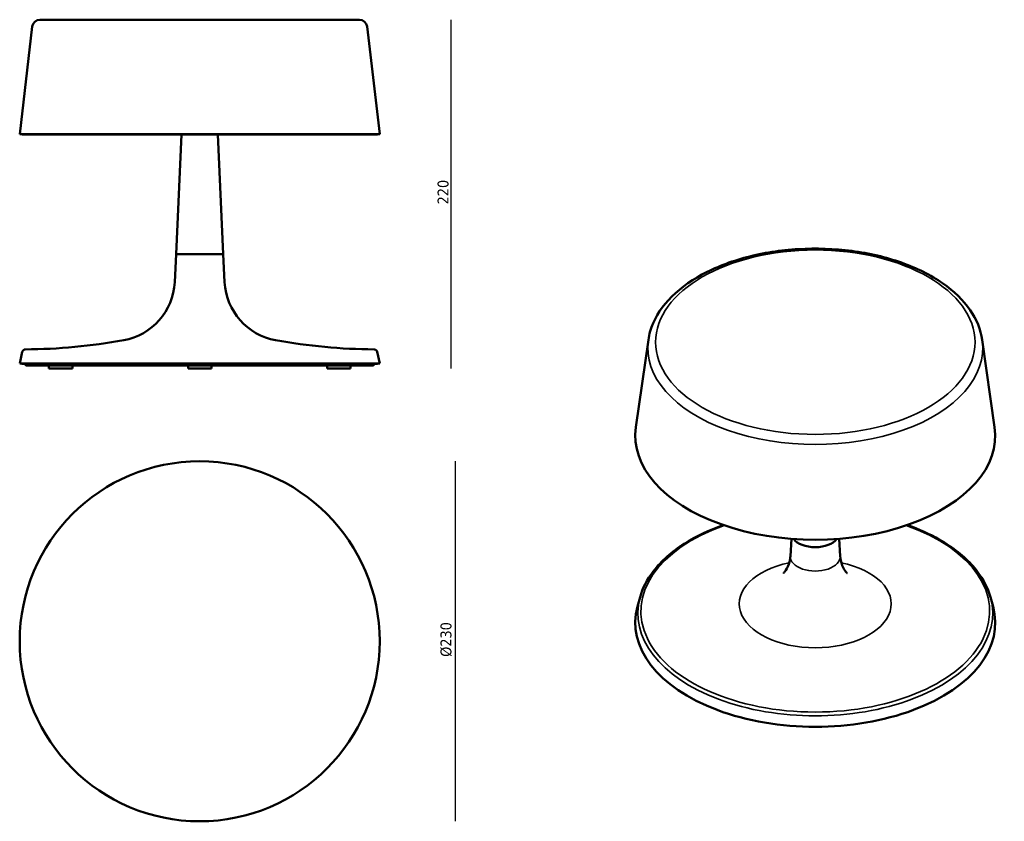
# Model space of a CAD drawing. Header units: millimetres. Extents: x 108 to 740, y 34 to 549.
import ezdxf

# ---------------------------------------------------------------- set-up
doc = ezdxf.new("R2010")
doc.units = ezdxf.units.MM
doc.header["$LTSCALE"] = 2
for name, color, linetype, lineweight in [('Quota (ISO)', 7, 'Continuous', 25), ('Visibile (ISO)', 7, 'Continuous', 50), ('Visibile sottile (ISO)', 7, 'Continuous', 35)]:
    doc.layers.add(name, color=color, linetype=linetype, lineweight=lineweight)
doc.styles.add('Testo nota (ISO)', font='tahoma.ttf')
doc.dimstyles.new('Default (ISO)', dxfattribs={"dimscale": 2, "dimtxt": 3.5, "dimasz": 2.5, "dimexe": 3.175, "dimexo": 0, "dimgap": 0.762, "dimtad": 1, "dimrnd": 1e-08, "dimzin": 0, "dimtxsty": 'Testo nota (ISO)', "dimcen": 0.09, "dimdle": 10, "dimclrd": 256, "dimclre": 256, "dimclrt": 256, "dimazin": 0, "dimtfac": 1.001486, "dimtmove": 0, "dimatfit": 3, "dimfxl": 1, "dimtolj": 1, "dimtzin": 0, "dimlwd": -1, "dimlwe": -1, "dimarcsym": 0})

# ---------------------------------------------------------------- blocks, each defined once
blk = doc.blocks.new('*D3')
at = {"layer": 'Defpoints', "color": 0, "transparency": 16777216}
for p in [(223.91, 548.62), (385.37, 548.62), (313.11, 324.74)]:
    blk.add_point(p, dxfattribs=at)
at = {"layer": 'Quota (ISO)', "transparency": 16777216}
blk.add_line((385.37, 324.74), (385.37, 548.62), dxfattribs=at)
at = {"layer": 'Quota (ISO)', "transparency": 16777216, "insert": (376.55, 427.49), "char_height": 7, "attachment_point": 1, "rotation": 90, "style": 'Testo nota (ISO)'}
blk.add_mtext('\\A1; \\fTahoma|b0|i0;\\H7.0000;220', dxfattribs=at)
blk = doc.blocks.new('_None')
blk = doc.blocks.new('*D5')
at = {"layer": 'Defpoints', "color": 0, "transparency": 16777216}
for p in [(223.91, 265.32), (223.91, 34.32), (387.91, 34.32)]:
    blk.add_point(p, dxfattribs=at)
at = {"layer": 'Quota (ISO)', "transparency": 16777216}
blk.add_line((387.91, 265.32), (387.91, 34.32), dxfattribs=at)
at = {"layer": 'Quota (ISO)', "transparency": 16777216, "insert": (378.41, 137.22), "char_height": 7, "attachment_point": 1, "rotation": 90, "style": 'Testo nota (ISO)'}
blk.add_mtext('\\A1; \\fTahoma|b0|i0;\\H7.0000;Ø230', dxfattribs=at)

msp = doc.modelspace()

# ---------------------------------------------------------------- linework, layer by layer
at = {"layer": 'Visibile (ISO)'}
for p, q in [((116.444, 544.202), (108.41, 475.124)), ((326.41, 548.624), (121.41, 548.624)), ((331.377, 544.202), (339.41, 475.124)), ((108.41, 475.124), (339.41, 475.124)), ((109.9, 474.951), (108.41, 475.124)), ((109.9, 474.951), (337.92, 474.951)), ((212.251, 474.951), (208.91, 398.124)), ((235.57, 474.951), (238.91, 398.124)), ((337.92, 474.951), (339.41, 475.124)), ((208.91, 398.124), (207.91, 380.124)), ((238.91, 398.124), (208.91, 398.124)), ((238.91, 398.124), (208.91, 398.124)), ((238.91, 398.124), (239.91, 380.124)), ((511.8, 343.194), (503.794, 287.174)), ((726.005, 343.194), (734.011, 287.174)), ((110.063, 335.562), (108.41, 328.124)), ((337.758, 335.562), (339.41, 328.124)), ((339.41, 328.124), (108.41, 328.124)), ((109.875, 327.799), (108.41, 328.124)), ((109.875, 327.799), (337.946, 327.799)), ((113.41, 326.736), (334.41, 326.736)), ((127.21, 326.736), (127.21, 324.736)), ((127.21, 324.736), (142.21, 324.736)), ((142.21, 326.736), (142.21, 324.736)), ((216.41, 326.736), (216.41, 324.736)), ((216.41, 324.736), (231.41, 324.736)), ((231.41, 326.736), (231.41, 324.736)), ((305.611, 326.736), (305.611, 324.736)), ((305.611, 324.736), (320.611, 324.736)), ((320.611, 326.736), (320.611, 324.736)), ((337.946, 327.799), (339.41, 328.124)), ((603.671, 215.589), (602.915, 204.486)), ((634.134, 215.589), (634.89, 204.486)), ((506.47, 178.067), (504.837, 172.144)), ((731.336, 178.067), (732.968, 172.144))]:
    msp.add_line(p, q, dxfattribs=at)
msp.add_circle((223.91, 149.819), 115.5, dxfattribs=at)
for centre, radius, start, end in [((121.41, 543.624), 5, 90, 173.366507), ((326.41, 543.624), 5, 6.633493, 90), ((167.972, 382.343), 40, 280.361075, 356.82017), ((279.849, 382.343), 40, 183.17983, 259.638925), ((110.41, 697.176), 360.052, 270.254018, 280.361075), ((337.41, 697.176), 360.052, 259.638925, 269.745982), ((112.016, 335.128), 2, 90.253999, 167.471188), ((335.805, 335.128), 2, 12.528812, 89.746001), ((113.41, 328.736), 2, 207.950562, 270), ((334.41, 328.736), 2, 270, 332.049438)]:
    msp.add_arc(centre, radius, start, end, dxfattribs=at)
for centre, major_axis, start_param, end_param in [((618.903, 281.69), (115.5, 0), 3.0592657, 6.3655122), ((618.903, 218.82), (15, 0), 3.536641, 5.888137), ((618.903, 218.82), (15, 0), 3.536641, 5.888137), ((618.903, 161.665), (-115.5, 0), 6.1253965, 9.5825667)]:
    msp.add_ellipse(centre, major_axis=major_axis, ratio=0.5773503, start_param=start_param, end_param=end_param, dxfattribs=at)
for points, knots in [([(726.005, 343.194), (725.057, 349.826), (722.407, 356.292), (713.939, 368.628), (707.926, 374.445), (693.064, 384.783), (684.111, 389.251), (664.324, 396.268), (653.491, 398.813), (631.068, 401.754), (619.485, 402.157), (596.688, 400.798), (585.479, 399.039), (564.505, 393.503), (554.747, 389.722), (537.658, 380.424), (530.331, 374.903), (519.059, 362.617), (515.052, 355.858), (512.467, 346.917), (512.067, 345.061), (511.8, 343.194)], [2.4385214, 2.4385214, 2.4385214, 2.4385214, 2.7335216, 2.7335216, 3.0489313, 3.0489313, 3.3761765, 3.3761765, 3.7036216, 3.7036216, 4.0298305, 4.0298305, 4.3558157, 4.3558157, 4.6827358, 4.6827358, 5.0106577, 5.0106577, 5.3324074, 5.3324074, 5.4154602, 5.4154602, 5.4154602, 5.4154602]), ([(559.852, 224.381), (550.718, 221.155), (542.362, 217.173), (526.831, 207.328), (519.991, 201.279), (510.93, 189.433), (508.057, 183.828), (506.47, 178.067)], [4.47593203, 4.47593203, 4.47593203, 4.47593203, 4.75904087, 4.75904087, 5.08195721, 5.08195721, 5.33999831, 5.33999831, 5.33999831, 5.33999831]), ([(731.336, 178.067), (729.418, 185.026), (725.621, 191.755), (714.61, 204.286), (707.302, 210.063), (692.39, 218.592), (685.432, 221.74), (677.954, 224.381)], [2.51398333, 2.51398333, 2.51398333, 2.51398333, 2.82569113, 2.82569113, 3.14624844, 3.14624844, 3.37804961, 3.37804961, 3.37804961, 3.37804961]), ([(598.527, 193.597), (598.527, 193.597), (598.582, 193.642), (598.928, 193.978), (599.44, 194.516), (600.833, 196.658), (601.761, 198.51), (602.628, 201.991), (602.829, 203.222), (602.915, 204.486)], [4.88407338, 4.88407338, 4.88407338, 4.88407338, 4.96157837, 4.96157837, 5.13861053, 5.13861053, 5.354958, 5.354958, 5.45849332, 5.45849332, 5.45849332, 5.45849332]), ([(634.89, 204.486), (635.133, 200.914), (636.362, 197.765), (638.27, 194.569), (638.962, 193.887), (639.248, 193.622), (639.278, 193.597), (639.278, 193.597)], [2.39548831, 2.39548831, 2.39548831, 2.39548831, 2.68799421, 2.68799421, 2.91267277, 2.91267277, 2.96990825, 2.96990825, 2.96990825, 2.96990825])]:
    msp.add_open_spline(points, degree=3, knots=knots, dxfattribs=at)
at = {"layer": 'Visibile sottile (ISO)'}
msp.add_ellipse((618.903, 341.703), major_axis=(-102.5, 0), ratio=0.5773503, dxfattribs=at)
for centre, major_axis, start_param, end_param in [((618.903, 338.092), (107.467, 0), 3.0592657, 6.3655122), ((618.903, 169.017), (-111.904, 0), 5.2609802, 10.446983), ((618.903, 204.123), (16, 0), 3.1022988, 6.3224791), ((618.903, 173.808), (48.744, 0), 1.9209226, 7.5038554), ((618.903, 167.738), (113.847, 0), 2.9838038, 6.4409741)]:
    msp.add_ellipse(centre, major_axis=major_axis, ratio=0.5773503, start_param=start_param, end_param=end_param, dxfattribs=at)

# ---------------------------------------------------------------- dimensions: what is measured, and where the dimension line sits
at = {"layer": 'Quota (ISO)'}
for base, p1, p2, angle, text, picture, middle in [((385.367, 548.624), (313.111, 324.736), (223.91, 548.624), 270, ' \\fTahoma|b0|i0;\\H7.0000;220', '*D3', (385.367, 436.68)), ((387.91, 34.319), (223.91, 265.319), (223.91, 34.319), 90, ' \\fTahoma|b0|i0;\\H7.0000;Ø230', '*D5', (387.91, 149.819))]:
    dim = msp.add_linear_dim(base=base, p1=p1, p2=p2, angle=angle, text=text, dimstyle='Default (ISO)', override={"dimgap": 0.762, "dimdec": 2, "dimblk1": 'None', "dimblk2": 'None', "dimsah": 1, "dimdle": 0, "dimse1": 1, "dimse2": 1, "dimtol": 0, "dimlim": 0, "dimtp": 0, "dimtm": 0, "dimtdec": 2, "dimtofl": 0, "dimatfit": 1}, dxfattribs=at)
    dim.commit()
    dim.dimension.update_dxf_attribs({"geometry": picture, "text_midpoint": middle, "dimtype": 160})

doc.saveas('drawing.dxf')
